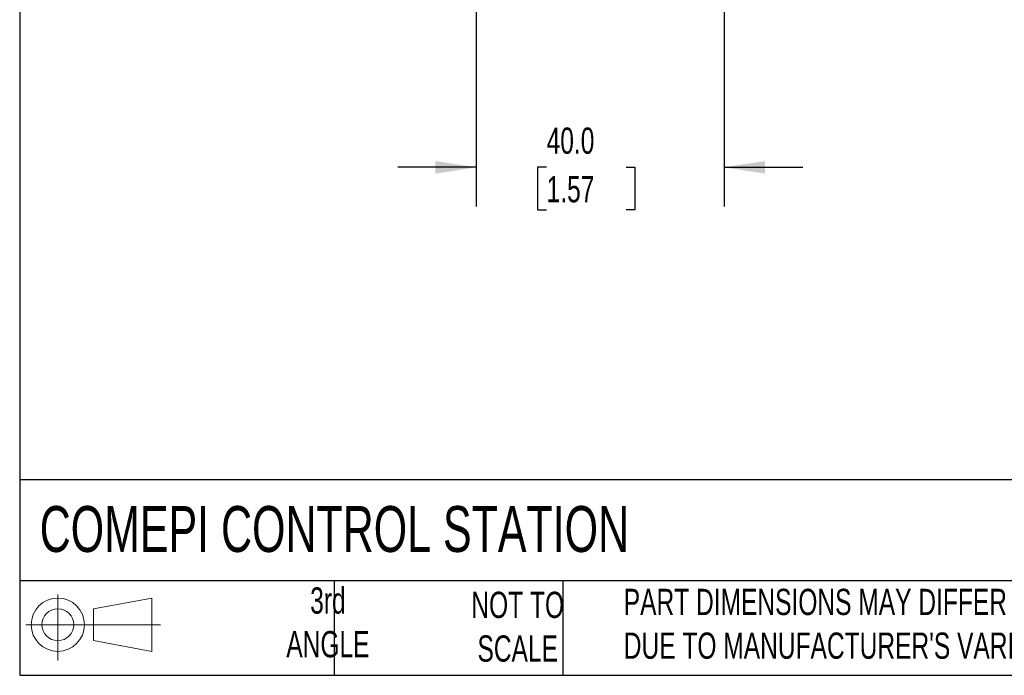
# Model space of a CAD drawing. Header units: millimetres. Extents: x 13 to 546, y 13 to 419.
# Tile 1 of 7: x 13 to 172, y 13 to 119. Entities that reach past the tile are written whole.
import ezdxf

# ---------------------------------------------------------------- set-up
doc = ezdxf.new("R2010")
doc.units = ezdxf.units.MM
doc.header["$LTSCALE"] = 2
doc.linetypes.add('SLD-Solid', pattern=[0])
doc.layers.add('DIMENSIONS', color=140, linetype='SLD-Solid', lineweight=25)
doc.layers.add('TEXT', color=140, linetype='SLD-Solid', lineweight=25)
doc.layers.add('SLD-DEFPOINTS', color=7, linetype='Continuous')
doc.styles.add('SLDTEXTSTYLE0', font='TXT', dxfattribs={"width": 0.7})
doc.dimstyles.new('SLDDIMSTYLE2', dxfattribs={"dimtxt": 4.316016, "dimasz": 6.604, "dimexe": 0, "dimexo": 0.0625, "dimgap": 1.079004, "dimtad": 0, "dimtih": 1, "dimtoh": 1, "dimrnd": 1e-09, "dimzin": 4, "dimdsep": 46, "dimtxsty": 'SLDTEXTSTYLE0', "dimsah": 1, "dimcen": 0.09, "dimadec": 0, "dimazin": 1, "dimtfac": 1, "dimtmove": 0, "dimatfit": 0, "dimfxl": 0, "dimfrac": 2, "dimtolj": 1, "dimtzin": 12, "dimarcsym": 0})

# ---------------------------------------------------------------- blocks, each defined once
blk = doc.blocks.new('Block11')
at = {"color": 7, "linetype": 'SLD-Solid', "lineweight": 18}
for p, q in [((5.18, 10.62), (5.18, 0)), ((10.96, 8.33), (20.35, 10.06)), ((20.35, 10.06), (20.35, 1.46)), ((10.96, 3.19), (10.96, 8.33)), ((0, 5.76), (21.75, 5.76)), ((10.96, 3.19), (20.35, 1.46))]:
    blk.add_line(p, q, dxfattribs=at)
for radius in [4.3, 2.57]:
    blk.add_circle((5.18, 5.76), radius, dxfattribs=at)
blk = doc.blocks.new('Block12')
at = {"layer": 'SLD-DEFPOINTS'}
blk.add_blockref('Block11', (0, 0), dxfattribs=at)
blk = doc.blocks.new('_D_2')
at = {"layer": 'DIMENSIONS'}
for p, q in [((86.43, 155.53), (86.43, 88.36)), ((126.43, 155.53), (126.43, 88.36)), ((86.43, 94.71), (73.73, 94.71)), ((97.78, 94.71), (96.33, 94.71)), ((96.33, 94.71), (96.33, 87.85)), ((110.6, 94.71), (112.05, 94.71)), ((112.05, 94.71), (112.05, 87.85)), ((126.43, 94.71), (139.13, 94.71)), ((96.33, 87.85), (97.78, 87.85)), ((112.05, 87.85), (110.6, 87.85))]:
    blk.add_line(p, q, dxfattribs=at)
for points in [[(86.43, 94.71), (79.83, 95.72), (79.83, 93.69)], [(126.43, 94.71), (133.04, 93.69), (133.04, 95.72)]]:
    blk.add_solid(points, dxfattribs=at)
at = {"layer": 'DIMENSIONS', "char_height": 4.233, "attachment_point": 1, "style": 'SLDTEXTSTYLE0'}
for s, insert in [('40.0', (97.78, 101.13)), ('1.57', (97.78, 93.3))]:
    blk.add_mtext(s, dxfattribs=dict(at, insert=insert))

msp = doc.modelspace()

# ---------------------------------------------------------------- linework, layer by layer
at = {"layer": 'TEXT'}
for p, q in [((12.7, 419.1), (12.7, 12.7)), ((546.1, 44.252), (12.7, 44.252)), ((546.1, 27.94), (12.7, 27.94)), ((63.5, 27.94), (63.5, 12.7)), ((100.423, 27.94), (100.423, 12.7)), ((12.7, 12.7), (546.1, 12.7))]:
    msp.add_line(p, q, dxfattribs=at)

# ---------------------------------------------------------------- block references
at = {"layer": 'SLD-DEFPOINTS'}
msp.add_blockref('Block12', (13.676, 15.108), dxfattribs=at)

# ---------------------------------------------------------------- texts
at = {"layer": 'TEXT', "style": 'SLDTEXTSTYLE0'}
for s, insert, char_height, attachment_point in [('COMEPI CONTROL STATION', (15.931, 40.022), 7.40833, 1), ('3rd^JANGLE', (62.466, 26.897), 4.2333, 2), ('NOT TO^JSCALE', (93.112, 26.192), 4.23333, 2), ("PART DIMENSIONS MAY DIFFER SLIGHTLY ^JDUE TO MANUFACTURER'S VARIANCES", (110.239, 26.661), 4.23333, 1)]:
    msp.add_mtext(s, dxfattribs=dict(at, insert=insert, char_height=char_height, attachment_point=attachment_point))

# ---------------------------------------------------------------- dimensions: what is measured, and where the dimension line sits
at = {"layer": 'DIMENSIONS'}
dim = msp.add_linear_dim(base=(126.433, 94.706), p1=(86.433, 158.066), p2=(126.433, 158.066), angle=0, dimstyle='SLDDIMSTYLE2', dxfattribs=at)
dim.commit()
dim.dimension.update_dxf_attribs({"geometry": '_D_2', "text_midpoint": (104.189, 94.706), "dimtype": 160})

doc.saveas('drawing.dxf')
